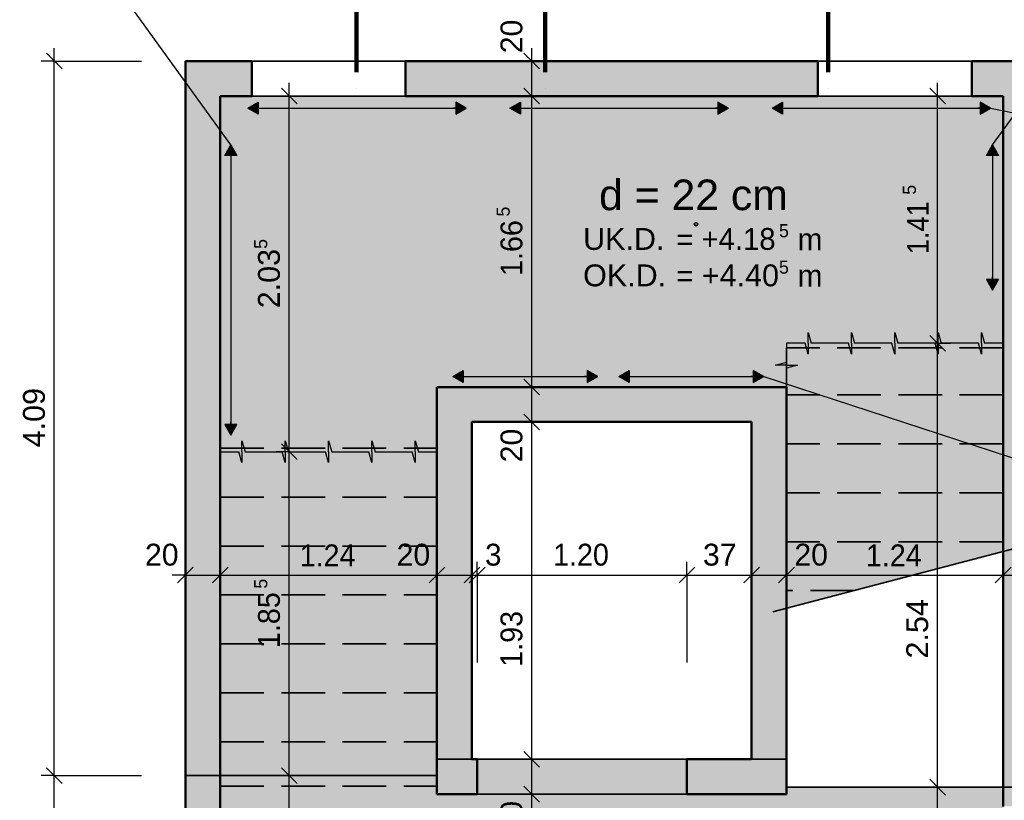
# Model space of a CAD drawing. Header units: metres. Extents: x 0.2 to 47.2, y 0.2 to 23.6.
# Tile 10 of 21: x 15.3 to 20.9, y 5.2 to 9.7. Entities that reach past the tile are written whole.
import ezdxf

# ---------------------------------------------------------------- set-up
doc = ezdxf.new("R2010")
doc.units = ezdxf.units.M
doc.linetypes.add('AUSGEZOGEN', pattern=[0])
doc.linetypes.add('STRICHLINIE_S4', pattern=[0.33, 0.25, -0.08])
for name, color, linetype, lineweight in [('XR$1$Beton Ansicht', 117, 'AUSGEZOGEN', 35), ('XR$1$Beton geschnitten', 117, 'AUSGEZOGEN', 50), ('XR$1$Betonierfugen', 7, 'AUSGEZOGEN', 25), ('XR$1$Decke', 117, 'AUSGEZOGEN', 35), ('XR$1$Niveaus', 7, 'AUSGEZOGEN', 25), ('XR$1$STANDARD_1', 7, 'AUSGEZOGEN', 13), ('XR$1$Text Decke', 7, 'AUSGEZOGEN', 25), ('XR$1$Treppe Ortbeton', 117, 'STRICHLINIE_S4', 35), ('XR$1$Unterzug', 117, 'AUSGEZOGEN', 35), ('XR$1$Vermassung Decke', 7, 'AUSGEZOGEN', 25), ('XR$1$Wand Beton bewehrt', 117, 'AUSGEZOGEN', 50)]:
    doc.layers.add(name, color=color, linetype=linetype, lineweight=lineweight)
doc.styles.add('ARIAL', font='arial.ttf')

# ---------------------------------------------------------------- blocks, each defined once
blk = doc.blocks.new('COMPLEXOBJECT_27')
at = {"layer": 'XR$1$STANDARD_1', "color": 7, "linetype": 'AUSGEZOGEN', "lineweight": 35, "transparency": 33554687}
for p, q in [((17.9053, 5.4721), (17.9053, 5.4721)), ((19.1053, 5.4721), (19.1053, 5.4721)), ((17.9053, 5.2721), (17.9053, 5.2721)), ((19.1053, 5.2721), (19.1053, 5.2721))]:
    blk.add_line(p, q, dxfattribs=at)
blk = doc.blocks.new('COMPLEXOBJECT_29')
at = {"layer": 'XR$1$Vermassung Decke', "color": 7, "linetype": 'AUSGEZOGEN', "lineweight": 25, "transparency": 33554687}
for p, q in [((18.2177, 9.4671), (18.2177, 9.5421)), ((18.2177, 9.4671), (18.1427, 9.4671)), ((18.2177, 9.4671), (18.2927, 9.4671)), ((18.2177, 9.4671), (18.7177, 9.4671)), ((18.2177, 9.2671), (18.2177, 9.4671)), ((18.2177, 9.2671), (18.1427, 9.2671)), ((18.2177, 9.2671), (18.2927, 9.2671)), ((18.2177, 9.2671), (18.7177, 9.2671)), ((18.2177, 7.6021), (18.2177, 9.2671)), ((18.2177, 7.6021), (18.1427, 7.6021)), ((18.2177, 7.6021), (18.2927, 7.6021)), ((18.2177, 7.6021), (18.7177, 7.6021)), ((18.2177, 7.4021), (18.2177, 7.6021)), ((18.2177, 7.4021), (18.1427, 7.4021)), ((18.2177, 7.4021), (18.2927, 7.4021)), ((18.2177, 7.4021), (18.7177, 7.4021)), ((18.2177, 5.4721), (18.2177, 7.4021)), ((18.2177, 5.4721), (18.1427, 5.4721)), ((18.2177, 5.4721), (18.2927, 5.4721)), ((18.2177, 5.4721), (18.7177, 5.4721)), ((18.2177, 5.2721), (18.2177, 5.4721)), ((18.2177, 5.2721), (18.1427, 5.2721)), ((18.2177, 5.2721), (18.2927, 5.2721)), ((18.2177, 5.2721), (18.7177, 5.2721)), ((18.2177, 3.8521), (18.2177, 5.2721)), ((18.2177, 3.8521), (18.1427, 3.8521)), ((18.2177, 3.8521), (18.2927, 3.8521)), ((18.2177, 3.6521), (18.2177, 3.8521)), ((18.2177, 3.6521), (18.1427, 3.6521)), ((18.2177, 3.6521), (18.2927, 3.6521)), ((18.2177, 3.6521), (18.2177, 3.5771))]:
    blk.add_line(p, q, dxfattribs=at)
at = {"layer": 'XR$1$Vermassung Decke', "color": 7, "linetype": 'AUSGEZOGEN', "lineweight": 35, "transparency": 33554687}
for p, q in [((18.2627, 9.4221), (18.1727, 9.5121)), ((18.2627, 9.2221), (18.1727, 9.3121)), ((18.2627, 7.5571), (18.1727, 7.6471)), ((18.2627, 7.3571), (18.1727, 7.4471)), ((18.2627, 5.4271), (18.1727, 5.5171)), ((18.2627, 5.2271), (18.1727, 5.3171)), ((18.2627, 3.8071), (18.1727, 3.8971)), ((18.2627, 3.6071), (18.1727, 3.6971))]:
    blk.add_line(p, q, dxfattribs=at)
at = {"layer": 'XR$1$Vermassung Decke', "color": 7, "linetype": 'AUSGEZOGEN', "lineweight": 25, "transparency": 33554687}
for points in [[(18.2177, 3.8521), (18.5296, 3.8521), (18.7177, 3.8521)], [(18.2177, 3.6521), (18.3769, 3.6521), (18.7177, 3.6521)]]:
    blk.add_lwpolyline(points, dxfattribs=at)
at = {"layer": 'XR$1$Vermassung Decke', "color": 7, "linetype": 'AUSGEZOGEN', "lineweight": 25, "transparency": 33554687, "attachment_point": 7, "rotation": 90, "style": 'ARIAL'}
for s, insert, char_height, width in [('\\W0.99;20', (18.1656, 9.5121), 0.125, 0.255737), ('\\W0.97;5', (18.0926, 8.5775), 0.075, 0.093969), ('\\W0.94;1.66', (18.1656, 8.2376), 0.125, 0.39043), ('\\W0.99;20', (18.1656, 7.1712), 0.125, 0.255737), ('\\W0.94;1.93', (18.1655, 6.0011), 0.125, 0.39043), ('\\W0.99;20', (18.1656, 5.0412), 0.125, 0.255737), ('\\W0.94;1.42', (18.1677, 4.3967), 0.125, 0.39043), ('\\W0.99;20', (18.1656, 3.4212), 0.125, 0.255737)]:
    blk.add_mtext(s, dxfattribs=dict(at, insert=insert, char_height=char_height, width=width))
blk = doc.blocks.new('COMPLEXOBJECT_31')
at = {"layer": 'XR$1$Vermassung Decke', "linetype": 'AUSGEZOGEN', "lineweight": 25, "transparency": 33554687}
for points in [[(16.4614, 8.9271), (16.5304, 8.9271), (16.4959, 8.9871)], [(16.4614, 7.3871), (16.4959, 7.3271), (16.5304, 7.3871)]]:
    blk.add_hatch(color=5, dxfattribs=at).paths.add_polyline_path(points)
at = {"layer": 'XR$1$Vermassung Decke', "color": 5, "linetype": 'AUSGEZOGEN', "lineweight": 25, "transparency": 33554687}
for p, q in [((16.4614, 8.9271), (16.4959, 8.9871)), ((16.4959, 8.9871), (16.4959, 7.3271)), ((16.4959, 8.9871), (16.4959, 8.9871)), ((16.4959, 8.9871), (16.4959, 8.9871)), ((16.4959, 8.9871), (16.4959, 8.9871)), ((16.4959, 8.9871), (16.5304, 8.9271)), ((16.5304, 8.9271), (16.4614, 8.9271)), ((16.4959, 8.9271), (16.4959, 8.9121)), ((16.5304, 7.3871), (16.4614, 7.3871)), ((16.4614, 7.3871), (16.4959, 7.3271)), ((16.4959, 7.3871), (16.4959, 7.4021)), ((16.4959, 7.3271), (16.5304, 7.3871)), ((16.4959, 7.3271), (16.4959, 7.3271)), ((16.4959, 7.3271), (16.4959, 7.3271)), ((16.4959, 7.3271), (16.4959, 7.3271))]:
    blk.add_line(p, q, dxfattribs=at)
blk = doc.blocks.new('COMPLEXOBJECT_34')
at = {"layer": 'XR$1$Vermassung Decke', "linetype": 'AUSGEZOGEN', "lineweight": 25, "transparency": 33554687}
for points in [[(16.6527, 9.1626), (16.6527, 9.2316), (16.5927, 9.1971)], [(17.7827, 9.1626), (17.8427, 9.1971), (17.7827, 9.2316)]]:
    blk.add_hatch(color=5, dxfattribs=at).paths.add_polyline_path(points)
at = {"layer": 'XR$1$Vermassung Decke', "color": 5, "linetype": 'AUSGEZOGEN', "lineweight": 25, "transparency": 33554687}
for p, q in [((16.5927, 9.1971), (16.6527, 9.2316)), ((16.5927, 9.1971), (17.8427, 9.1971)), ((16.5927, 9.1971), (16.5927, 9.1971)), ((16.5927, 9.1971), (16.5927, 9.1971)), ((16.5927, 9.1971), (16.5927, 9.1971)), ((16.6527, 9.1626), (16.5927, 9.1971)), ((16.6527, 9.2316), (16.6527, 9.1626)), ((16.6527, 9.1971), (16.6677, 9.1971)), ((17.7827, 9.1971), (17.7677, 9.1971)), ((17.8427, 9.1971), (17.7827, 9.2316)), ((17.7827, 9.2316), (17.7827, 9.1626)), ((17.7827, 9.1626), (17.8427, 9.1971)), ((17.8427, 9.1971), (17.8427, 9.1971)), ((17.8427, 9.1971), (17.8427, 9.1971)), ((17.8427, 9.1971), (17.8427, 9.1971))]:
    blk.add_line(p, q, dxfattribs=at)
blk = doc.blocks.new('COMPLEXOBJECT_35')
at = {"layer": 'XR$1$Vermassung Decke', "linetype": 'AUSGEZOGEN', "lineweight": 25, "transparency": 33554687}
for points in [[(18.1527, 9.1626), (18.1527, 9.2316), (18.0927, 9.1971)], [(19.2827, 9.1626), (19.3427, 9.1971), (19.2827, 9.2316)]]:
    blk.add_hatch(color=5, dxfattribs=at).paths.add_polyline_path(points)
at = {"layer": 'XR$1$Vermassung Decke', "color": 5, "linetype": 'AUSGEZOGEN', "lineweight": 25, "transparency": 33554687}
for p, q in [((18.0927, 9.1971), (18.1527, 9.2316)), ((18.0927, 9.1971), (19.3427, 9.1971)), ((18.0927, 9.1971), (18.0927, 9.1971)), ((18.0927, 9.1971), (18.0927, 9.1971)), ((18.0927, 9.1971), (18.0927, 9.1971)), ((18.1527, 9.1626), (18.0927, 9.1971)), ((18.1527, 9.2316), (18.1527, 9.1626)), ((18.1527, 9.1971), (18.1677, 9.1971)), ((19.2827, 9.1971), (19.2677, 9.1971)), ((19.3427, 9.1971), (19.2827, 9.2316)), ((19.2827, 9.2316), (19.2827, 9.1626)), ((19.2827, 9.1626), (19.3427, 9.1971)), ((19.3427, 9.1971), (19.3427, 9.1971)), ((19.3427, 9.1971), (19.3427, 9.1971)), ((19.3427, 9.1971), (19.3427, 9.1971))]:
    blk.add_line(p, q, dxfattribs=at)
blk = doc.blocks.new('COMPLEXOBJECT_36')
at = {"layer": 'XR$1$Vermassung Decke', "linetype": 'AUSGEZOGEN', "lineweight": 25, "transparency": 33554687}
for points in [[(19.6527, 9.1626), (19.6527, 9.2316), (19.5927, 9.1971)], [(20.7827, 9.1626), (20.8427, 9.1971), (20.7827, 9.2316)]]:
    blk.add_hatch(color=5, dxfattribs=at).paths.add_polyline_path(points)
at = {"layer": 'XR$1$Vermassung Decke', "color": 5, "linetype": 'AUSGEZOGEN', "lineweight": 25, "transparency": 33554687}
for p, q in [((19.5927, 9.1971), (19.6527, 9.2316)), ((19.5927, 9.1971), (20.8427, 9.1971)), ((19.5927, 9.1971), (19.5927, 9.1971)), ((19.5927, 9.1971), (19.5927, 9.1971)), ((19.5927, 9.1971), (19.5927, 9.1971)), ((19.6527, 9.1626), (19.5927, 9.1971)), ((19.6527, 9.2316), (19.6527, 9.1626)), ((19.6527, 9.1971), (19.6677, 9.1971)), ((20.7827, 9.1971), (20.7677, 9.1971)), ((20.8427, 9.1971), (20.7827, 9.2316)), ((20.7827, 9.2316), (20.7827, 9.1626)), ((20.7827, 9.1626), (20.8427, 9.1971)), ((20.8427, 9.1971), (20.8427, 9.1971)), ((20.8427, 9.1971), (20.8427, 9.1971)), ((20.8427, 9.1971), (20.8427, 9.1971))]:
    blk.add_line(p, q, dxfattribs=at)
blk = doc.blocks.new('COMPLEXOBJECT_39')
at = {"layer": 'XR$1$Vermassung Decke', "linetype": 'AUSGEZOGEN', "lineweight": 25, "transparency": 33554687}
for points in [[(18.7753, 7.6276), (18.7753, 7.6966), (18.7153, 7.6621)], [(19.4853, 7.6276), (19.5453, 7.6621), (19.4853, 7.6966)]]:
    blk.add_hatch(color=5, dxfattribs=at).paths.add_polyline_path(points)
at = {"layer": 'XR$1$Vermassung Decke', "color": 5, "linetype": 'AUSGEZOGEN', "lineweight": 25, "transparency": 33554687}
for p, q in [((18.7153, 7.6621), (18.7753, 7.6966)), ((18.7753, 7.6966), (18.7753, 7.6276)), ((19.5453, 7.6621), (19.4853, 7.6966)), ((19.4853, 7.6966), (19.4853, 7.6276)), ((18.7153, 7.6621), (19.5453, 7.6621)), ((18.7153, 7.6621), (18.7153, 7.6621)), ((18.7153, 7.6621), (18.7153, 7.6621)), ((18.7153, 7.6621), (18.7153, 7.6621)), ((18.7753, 7.6276), (18.7153, 7.6621)), ((18.7753, 7.6621), (18.7903, 7.6621)), ((19.4853, 7.6621), (19.4703, 7.6621)), ((19.4853, 7.6276), (19.5453, 7.6621)), ((19.5453, 7.6621), (19.5453, 7.6621)), ((19.5453, 7.6621), (19.5453, 7.6621)), ((19.5453, 7.6621), (19.5453, 7.6621))]:
    blk.add_line(p, q, dxfattribs=at)
blk = doc.blocks.new('COMPLEXOBJECT_40')
at = {"layer": 'XR$1$Vermassung Decke', "linetype": 'AUSGEZOGEN', "lineweight": 25, "transparency": 33554687}
for points in [[(17.8253, 7.6276), (17.8253, 7.6966), (17.7653, 7.6621)], [(18.5353, 7.6276), (18.5953, 7.6621), (18.5353, 7.6966)]]:
    blk.add_hatch(color=5, dxfattribs=at).paths.add_polyline_path(points)
at = {"layer": 'XR$1$Vermassung Decke', "color": 5, "linetype": 'AUSGEZOGEN', "lineweight": 25, "transparency": 33554687}
for p, q in [((17.7653, 7.6621), (17.8253, 7.6966)), ((17.8253, 7.6966), (17.8253, 7.6276)), ((18.5953, 7.6621), (18.5353, 7.6966)), ((18.5353, 7.6966), (18.5353, 7.6276)), ((17.7653, 7.6621), (18.5953, 7.6621)), ((17.7653, 7.6621), (17.7653, 7.6621)), ((17.7653, 7.6621), (17.7653, 7.6621)), ((17.7653, 7.6621), (17.7653, 7.6621)), ((17.8253, 7.6276), (17.7653, 7.6621)), ((17.8253, 7.6621), (17.8403, 7.6621)), ((18.5353, 7.6621), (18.5203, 7.6621)), ((18.5353, 7.6276), (18.5953, 7.6621)), ((18.5953, 7.6621), (18.5953, 7.6621)), ((18.5953, 7.6621), (18.5953, 7.6621)), ((18.5953, 7.6621), (18.5953, 7.6621))]:
    blk.add_line(p, q, dxfattribs=at)
blk = doc.blocks.new('COMPLEXOBJECT_42')
at = {"layer": 'XR$1$Vermassung Decke', "color": 5, "linetype": 'AUSGEZOGEN', "lineweight": 25, "transparency": 33554687}
blk.add_line((19.5453, 7.6621), (22.4515, 6.7107), dxfattribs=at)
blk = doc.blocks.new('COMPLEXOBJECT_46')
at = {"layer": 'XR$1$Text Decke', "color": 7, "linetype": 'AUSGEZOGEN', "lineweight": 100, "transparency": 33554687}
blk.add_line((17.2143, 9.308), (17.2143, 9.308), dxfattribs=at)
blk = doc.blocks.new('COMPLEXOBJECT_54')
at = {"layer": 'XR$1$STANDARD_1', "color": 7, "linetype": 'AUSGEZOGEN', "lineweight": 35, "transparency": 33554687}
for p, q in [((16.6153, 9.4671), (16.6153, 9.4671)), ((17.4953, 9.4671), (17.4953, 9.4671)), ((16.6153, 9.2671), (16.6153, 9.2671)), ((17.4953, 9.2671), (17.4953, 9.2671))]:
    blk.add_line(p, q, dxfattribs=at)
blk = doc.blocks.new('COMPLEXOBJECT_68')
at = {"layer": 'XR$1$Text Decke', "color": 7, "linetype": 'AUSGEZOGEN', "lineweight": 100, "transparency": 33554687}
blk.add_line((25.5117, 6.9893), (25.5117, 7.5893), dxfattribs=at)
at = {"layer": 'XR$1$Wand Beton bewehrt', "color": 7, "linetype": 'AUSGEZOGEN', "lineweight": 50, "transparency": 33554687}
blk.add_line((20.7353, 9.2671), (20.7353, 9.4671), dxfattribs=at)
blk = doc.blocks.new('COMPLEXOBJECT_71')
at = {"layer": 'XR$1$Wand Beton bewehrt', "color": 7, "linetype": 'AUSGEZOGEN', "lineweight": 50, "transparency": 33554687}
blk.add_line((19.8553, 9.4671), (19.8553, 9.2671), dxfattribs=at)
blk = doc.blocks.new('COMPLEXOBJECT_72')
at = {"layer": 'XR$1$Vermassung Decke', "color": 7, "linetype": 'AUSGEZOGEN', "lineweight": 25, "transparency": 33554687}
for p, q in [((16.2353, 6.5263), (16.2353, 6.6013)), ((16.4353, 6.5263), (16.4353, 6.6013)), ((17.6753, 6.5263), (17.6753, 6.6013)), ((17.8753, 6.5263), (17.8753, 6.6013)), ((17.9053, 6.5263), (17.9053, 6.6013)), ((19.1053, 6.5263), (19.1053, 6.6013)), ((19.4753, 6.5263), (19.4753, 6.6013)), ((19.6753, 6.5263), (19.6753, 6.6013)), ((20.9153, 6.5263), (20.9153, 6.6013)), ((21.1153, 6.5263), (21.1153, 6.6013)), ((16.2353, 6.5263), (16.1603, 6.5263)), ((16.2353, 6.5263), (16.2353, 6.4513)), ((16.2353, 6.5263), (16.2353, 6.0263)), ((16.2353, 6.5263), (16.4353, 6.5263)), ((16.4353, 6.5263), (16.4353, 6.4513)), ((16.4353, 6.5263), (16.4353, 6.0263)), ((16.4353, 6.5263), (17.6753, 6.5263)), ((17.6753, 6.5263), (17.6753, 6.4513)), ((17.6753, 6.5263), (17.6753, 6.0263)), ((17.6753, 6.5263), (17.8753, 6.5263)), ((17.8753, 6.5263), (17.8753, 6.4513)), ((17.8753, 6.5263), (17.8753, 6.0263)), ((17.8753, 6.5263), (17.9053, 6.5263)), ((17.9053, 6.5263), (17.9053, 6.4513)), ((17.9053, 6.5263), (17.9053, 6.0263)), ((17.9053, 6.5263), (19.1053, 6.5263)), ((19.1053, 6.5263), (19.1053, 6.4513)), ((19.1053, 6.5263), (19.1053, 6.0263)), ((19.1053, 6.5263), (19.4753, 6.5263)), ((19.4753, 6.5263), (19.4753, 6.4513)), ((19.4753, 6.5263), (19.4753, 6.0263)), ((19.4753, 6.5263), (19.6753, 6.5263)), ((19.6753, 6.5263), (19.6753, 6.4513)), ((19.6753, 6.5263), (19.6753, 6.0263)), ((19.6753, 6.5263), (20.9153, 6.5263)), ((20.9153, 6.5263), (20.9153, 6.4513)), ((20.9153, 6.5263), (20.9153, 6.0263)), ((20.9153, 6.5263), (21.1153, 6.5263)), ((21.1153, 6.5263), (21.1153, 6.4513)), ((21.1153, 6.5263), (21.1153, 6.0263)), ((21.1153, 6.5263), (21.1903, 6.5263))]:
    blk.add_line(p, q, dxfattribs=at)
at = {"layer": 'XR$1$Vermassung Decke', "color": 7, "linetype": 'AUSGEZOGEN', "lineweight": 35, "transparency": 33554687}
for p, q in [((16.1903, 6.4813), (16.2803, 6.5713)), ((16.3903, 6.4813), (16.4803, 6.5713)), ((17.6303, 6.4813), (17.7203, 6.5713)), ((17.8303, 6.4813), (17.9203, 6.5713)), ((17.8603, 6.4813), (17.9503, 6.5713)), ((19.0603, 6.4813), (19.1503, 6.5713)), ((19.4303, 6.4813), (19.5203, 6.5713)), ((19.6303, 6.4813), (19.7203, 6.5713)), ((20.8703, 6.4813), (20.9603, 6.5713)), ((21.0703, 6.4813), (21.1603, 6.5713))]:
    blk.add_line(p, q, dxfattribs=at)
at = {"layer": 'XR$1$Vermassung Decke', "color": 7, "linetype": 'AUSGEZOGEN', "lineweight": 25, "transparency": 33554687, "char_height": 0.125, "attachment_point": 7, "style": 'ARIAL'}
for s, insert, width in [('\\W0.99;20', (16.0044, 6.5785), 0.255737), ('\\W0.99;20', (17.4444, 6.5785), 0.255737), ('\\W0.97;3', (17.9503, 6.5785), 0.156615), ('\\W0.94;1.20', (18.3396, 6.5785), 0.39043), ('\\W0.99;37', (19.1972, 6.5785), 0.255737), ('\\W0.99;20', (19.7203, 6.5785), 0.255737), ('\\W0.99;20', (21.1603, 6.5785), 0.255737), ('\\W0.94;1.24', (16.8896, 6.5763), 0.39043), ('\\W0.94;1.24', (20.1296, 6.5763), 0.39043)]:
    blk.add_mtext(s, dxfattribs=dict(at, insert=insert, width=width))
blk = doc.blocks.new('COMPLEXOBJECT_79')
at = {"layer": 'XR$1$Beton geschnitten', "color": 7, "linetype": 'AUSGEZOGEN', "lineweight": 50, "transparency": 33554687}
blk.add_line((15.9158, 15.9977), (15.9158, 13.3077), dxfattribs=at)
at = {"layer": 'XR$1$Wand Beton bewehrt', "color": 7, "linetype": 'AUSGEZOGEN', "lineweight": 50, "transparency": 33554687}
blk.add_line((17.4953, 9.2671), (17.4953, 9.4671), dxfattribs=at)
blk = doc.blocks.new('COMPLEXOBJECT_80')
at = {"layer": 'XR$1$Beton geschnitten', "color": 7, "linetype": 'AUSGEZOGEN', "lineweight": 50, "transparency": 33554687}
blk.add_line((17.5358, 15.7777), (17.7358, 15.7777), dxfattribs=at)
at = {"layer": 'XR$1$Wand Beton bewehrt', "color": 7, "linetype": 'AUSGEZOGEN', "lineweight": 50, "transparency": 33554687}
blk.add_line((16.6153, 9.4671), (16.6153, 9.2671), dxfattribs=at)
blk = doc.blocks.new('COMPLEXOBJECT_81')
at = {"layer": 'XR$1$Vermassung Decke', "color": 7, "linetype": 'AUSGEZOGEN', "lineweight": 35, "transparency": 33554687}
for p, q in [((16.8752, 9.2221), (16.7852, 9.3121)), ((16.8752, 7.187), (16.7852, 7.277)), ((16.8752, 5.3336), (16.7852, 5.4236)), ((16.8752, 3.8071), (16.7852, 3.8971))]:
    blk.add_line(p, q, dxfattribs=at)
at = {"layer": 'XR$1$Vermassung Decke', "color": 7, "linetype": 'AUSGEZOGEN', "lineweight": 25, "transparency": 33554687}
for p, q in [((16.8302, 9.2671), (16.8302, 9.3421)), ((16.8302, 9.2671), (16.7552, 9.2671)), ((16.8302, 9.2671), (16.9052, 9.2671)), ((16.8302, 7.232), (16.8302, 9.2671)), ((16.8302, 7.232), (16.7552, 7.232)), ((16.8302, 7.232), (16.9052, 7.232)), ((16.8302, 5.3786), (16.8302, 7.232)), ((16.8302, 5.3786), (16.7552, 5.3786)), ((16.8302, 5.3786), (16.9052, 5.3786)), ((16.8302, 3.8521), (16.7552, 3.8521)), ((16.8302, 3.8521), (16.9052, 3.8521)), ((16.8302, 3.8521), (16.8302, 3.7771))]:
    blk.add_line(p, q, dxfattribs=at)
blk.add_lwpolyline([(16.8302, 3.8521), (16.8302, 4.4263), (16.8302, 5.3786)], dxfattribs=at)
at = {"layer": 'XR$1$Vermassung Decke', "color": 7, "linetype": 'AUSGEZOGEN', "lineweight": 25, "transparency": 33554687, "attachment_point": 7, "rotation": 90, "style": 'ARIAL'}
for s, insert, char_height, width in [('\\W0.97;5', (16.705, 8.3924), 0.075, 0.093969), ('\\W1.00;2.03', (16.7779, 8.0526), 0.125, 0.40422), ('\\W0.97;5', (16.7051, 6.4482), 0.075, 0.093969), ('\\W0.94;1.85', (16.778, 6.1083), 0.125, 0.39043), ('\\W0.97;5', (16.7051, 4.7582), 0.075, 0.093969), ('\\W0.94;1.52', (16.778, 4.4184), 0.125, 0.39043)]:
    blk.add_mtext(s, dxfattribs=dict(at, insert=insert, char_height=char_height, width=width))
blk = doc.blocks.new('COMPLEXOBJECT_85')
at = {"layer": 'XR$1$Wand Beton bewehrt', "color": 7, "linetype": 'AUSGEZOGEN', "lineweight": 50, "transparency": 33554687}
blk.add_line((19.1053, 5.2721), (19.1053, 5.4721), dxfattribs=at)
blk = doc.blocks.new('COMPLEXOBJECT_86')
at = {"layer": 'XR$1$Wand Beton bewehrt', "color": 7, "linetype": 'AUSGEZOGEN', "lineweight": 50, "transparency": 33554687}
blk.add_line((17.9053, 5.4721), (17.9053, 5.2721), dxfattribs=at)
blk = doc.blocks.new('COMPLEXOBJECT_88')
at = {"layer": 'XR$1$Vermassung Decke', "color": 7, "linetype": 'AUSGEZOGEN', "lineweight": 35, "transparency": 33554687}
for p, q in [((20.5846, 9.2221), (20.4946, 9.3121)), ((20.5846, 7.8071), (20.4946, 7.8971)), ((20.5846, 5.2671), (20.4946, 5.3571)), ((20.5846, 3.8071), (20.4946, 3.8971))]:
    blk.add_line(p, q, dxfattribs=at)
at = {"layer": 'XR$1$Vermassung Decke', "color": 7, "linetype": 'AUSGEZOGEN', "lineweight": 25, "transparency": 33554687}
for p, q in [((20.5396, 9.2671), (20.5396, 9.3421)), ((20.5396, 9.2671), (20.4646, 9.2671)), ((20.5396, 9.2671), (20.6146, 9.2671)), ((20.5396, 7.8521), (20.5396, 9.2671)), ((20.5396, 7.8521), (20.4646, 7.8521)), ((20.5396, 7.8521), (20.6146, 7.8521)), ((20.5396, 5.3121), (20.5396, 7.8521)), ((20.5396, 5.3121), (20.4646, 5.3121)), ((20.5396, 5.3121), (20.6146, 5.3121)), ((20.5396, 3.8521), (20.4646, 3.8521)), ((20.5396, 3.8521), (20.6146, 3.8521)), ((20.5396, 3.8521), (20.5396, 3.7771))]:
    blk.add_line(p, q, dxfattribs=at)
blk.add_lwpolyline([(20.5396, 3.8521), (20.5396, 4.4296), (20.5396, 5.3121)], dxfattribs=at)
at = {"layer": 'XR$1$Vermassung Decke', "color": 7, "linetype": 'AUSGEZOGEN', "lineweight": 25, "transparency": 33554687, "attachment_point": 7, "rotation": 90, "style": 'ARIAL'}
for s, insert, char_height, width in [('\\W0.97;5', (20.4167, 8.7025), 0.075, 0.093969), ('\\W0.89;1.41', (20.4896, 8.3626), 0.125, 0.376828), ('\\W1.00;2.54', (20.4875, 6.0484), 0.125, 0.40422), ('\\W0.94;1.46', (20.4875, 4.4161), 0.125, 0.39043)]:
    blk.add_mtext(s, dxfattribs=dict(at, insert=insert, char_height=char_height, width=width))
blk = doc.blocks.new('COMPLEXOBJECT_97')
at = {"layer": 'XR$1$Niveaus', "linetype": 'AUSGEZOGEN', "lineweight": 25, "transparency": 33554687}
blk.add_hatch(color=51, dxfattribs=at).paths.add_polyline_path([(20.9153, 9.0709), (20.9153, 9.2671), (16.4353, 9.2671), (16.4353, 7.232), (17.6753, 7.232), (17.6753, 7.6021), (19.6753, 7.6021), (19.6753, 7.8521), (20.8547, 7.8521), (20.8547, 8.9871)])
blk = doc.blocks.new('COMPLEXOBJECT_101')
at = {"layer": 'XR$1$Vermassung Decke', "linetype": 'AUSGEZOGEN', "lineweight": 25, "transparency": 33554687}
for points in [[(20.8202, 8.9271), (20.8892, 8.9271), (20.8547, 8.9871)], [(20.8202, 8.2171), (20.8547, 8.1571), (20.8892, 8.2171)]]:
    blk.add_hatch(color=5, dxfattribs=at).paths.add_polyline_path(points)
at = {"layer": 'XR$1$Vermassung Decke', "color": 5, "linetype": 'AUSGEZOGEN', "lineweight": 25, "transparency": 33554687}
for p, q in [((20.8202, 8.9271), (20.8547, 8.9871)), ((20.8547, 8.9871), (20.8547, 8.1571)), ((20.8547, 8.9871), (20.8547, 8.9871)), ((20.8547, 8.9871), (20.8547, 8.9871)), ((20.8547, 8.9871), (20.8547, 8.9871)), ((20.8547, 8.9871), (20.8892, 8.9271)), ((20.8892, 8.9271), (20.8202, 8.9271)), ((20.8547, 8.9271), (20.8547, 8.9121)), ((20.8547, 8.2171), (20.8547, 8.2321)), ((20.8892, 8.2171), (20.8202, 8.2171)), ((20.8202, 8.2171), (20.8547, 8.1571)), ((20.8547, 8.1571), (20.8892, 8.2171)), ((20.8547, 8.1571), (20.8547, 8.1571)), ((20.8547, 8.1571), (20.8547, 8.1571)), ((20.8547, 8.1571), (20.8547, 8.1571))]:
    blk.add_line(p, q, dxfattribs=at)
blk = doc.blocks.new('COMPLEXOBJECT_106')
at = {"layer": 'XR$1$Treppe Ortbeton', "color": 7, "linetype": 'STRICHLINIE_S4', "lineweight": 35, "transparency": 33554687}
blk.add_line((16.4353, 7.2521), (17.6753, 7.2521), dxfattribs=at)
blk = doc.blocks.new('COMPLEXOBJECT_108')
at = {"layer": 'XR$1$Treppe Ortbeton', "color": 7, "linetype": 'STRICHLINIE_S4', "lineweight": 35, "transparency": 33554687}
blk.add_line((16.4353, 6.9721), (17.6753, 6.9721), dxfattribs=at)
blk = doc.blocks.new('COMPLEXOBJECT_109')
at = {"layer": 'XR$1$Treppe Ortbeton', "color": 7, "linetype": 'STRICHLINIE_S4', "lineweight": 35, "transparency": 33554687}
blk.add_line((16.4353, 6.6921), (17.6753, 6.6921), dxfattribs=at)
blk = doc.blocks.new('COMPLEXOBJECT_121')
at = {"layer": 'XR$1$Wand Beton bewehrt', "linetype": 'AUSGEZOGEN', "lineweight": 50, "transparency": 33554687}
blk.add_hatch(color=91, dxfattribs=at).paths.add_polyline_path([(19.6753, 5.4721), (19.6753, 7.4021), (19.4753, 7.4021), (19.4753, 5.4721)])
at = {"layer": 'XR$1$Vermassung Decke', "color": 7, "linetype": 'AUSGEZOGEN', "lineweight": 25, "transparency": 33554687}
for radius in [0.01, 0.008]:
    blk.add_circle((19.1578, 8.5334), radius, dxfattribs=at)
blk = doc.blocks.new('COMPLEXOBJECT_123')
at = {"layer": 'XR$1$Vermassung Decke', "color": 7, "linetype": 'AUSGEZOGEN', "lineweight": 25, "transparency": 33554687}
for radius in [0.01, 0.008]:
    blk.add_circle((19.1578, 8.5334), radius, dxfattribs=at)
blk = doc.blocks.new('COMPLEXOBJECT_126')
at = {"layer": 'XR$1$Wand Beton bewehrt', "color": 7, "linetype": 'AUSGEZOGEN', "lineweight": 50, "transparency": 33554687}
blk.add_line((19.1053, 5.2721), (19.6753, 5.2721), dxfattribs=at)
blk = doc.blocks.new('COMPLEXOBJECT_138')
at = {"layer": 'XR$1$Unterzug', "color": 7, "linetype": 'AUSGEZOGEN', "lineweight": 35, "transparency": 33554687}
blk.add_line((17.9053, 5.2721), (19.1053, 5.2721), dxfattribs=at)
blk = doc.blocks.new('COMPLEXOBJECT_139')
at = {"layer": 'XR$1$Unterzug', "color": 7, "linetype": 'AUSGEZOGEN', "lineweight": 35, "transparency": 33554687}
blk.add_line((19.1053, 5.4721), (17.9053, 5.4721), dxfattribs=at)
blk = doc.blocks.new('COMPLEXOBJECT_145')
at = {"layer": 'XR$1$Vermassung Decke', "color": 7, "linetype": 'AUSGEZOGEN', "lineweight": 25, "transparency": 33554687, "attachment_point": 7, "style": 'ARIAL'}
for s, insert, char_height, width in [('\\W1.00;UK.D.', (18.5114, 8.3851), 0.125, 0.529089), ('\\W0.96; +4.18', (19.1421, 8.3851), 0.125, 0.541897), ('\\W0.97;5', (19.6325, 8.458), 0.075, 0.093969), ('\\W0.96;=', (19.0451, 8.3851), 0.125, 0.160308), ('\\W0.98; m', (19.6907, 8.3851), 0.125, 0.253055)]:
    blk.add_mtext(s, dxfattribs=dict(at, insert=insert, char_height=char_height, width=width))
blk = doc.blocks.new('COMPLEXOBJECT_146')
at = {"layer": 'XR$1$Vermassung Decke', "color": 7, "linetype": 'AUSGEZOGEN', "lineweight": 25, "transparency": 33554687, "attachment_point": 7, "style": 'ARIAL'}
for s, insert, char_height, width in [('\\W1.00;OK.D.', (18.5114, 8.1768), 0.125, 0.537238), ('\\W1.00; +4.40', (19.1421, 8.1768), 0.125, 0.554156), ('\\W0.97;5', (19.6325, 8.2497), 0.075, 0.093969), ('\\W0.96;=', (19.0451, 8.1768), 0.125, 0.160308), ('\\W0.98; m', (19.6907, 8.1768), 0.125, 0.253055)]:
    blk.add_mtext(s, dxfattribs=dict(at, insert=insert, char_height=char_height, width=width))
blk = doc.blocks.new('COMPLEXOBJECT_167')
at = {"layer": 'XR$1$Niveaus', "linetype": 'AUSGEZOGEN', "lineweight": 25, "transparency": 33554687}
blk.add_hatch(color=51, dxfattribs=at).paths.add_polyline_path([(16.4353, 5.3786), (16.4353, 3.8521), (20.9153, 3.8521), (20.9153, 5.3121), (19.6753, 5.3121), (19.6753, 5.4721), (17.6753, 5.4721), (17.6753, 5.3786)])
blk = doc.blocks.new('COMPLEXOBJECT_170')
at = {"layer": 'XR$1$Vermassung Decke', "color": 7, "linetype": 'AUSGEZOGEN', "lineweight": 25, "transparency": 33554687}
for p, q in [((15.4853, 9.4671), (15.4853, 9.5421)), ((15.4853, 9.4671), (15.4103, 9.4671)), ((15.4853, 9.4671), (15.5603, 9.4671)), ((15.4853, 9.4671), (15.9853, 9.4671)), ((15.4853, 5.3786), (15.4853, 9.4671)), ((15.4853, 5.3786), (15.4103, 5.3786)), ((15.4853, 5.3786), (15.5603, 5.3786)), ((15.4853, 5.3786), (15.9853, 5.3786)), ((15.4853, 3.6521), (15.4103, 3.6521)), ((15.4853, 3.6521), (15.5603, 3.6521)), ((15.4853, 3.6521), (15.9853, 3.6521)), ((15.4853, 3.6521), (15.4853, 3.5771))]:
    blk.add_line(p, q, dxfattribs=at)
at = {"layer": 'XR$1$Vermassung Decke', "color": 7, "linetype": 'AUSGEZOGEN', "lineweight": 35, "transparency": 33554687}
for p, q in [((15.5303, 9.4221), (15.4403, 9.5121)), ((15.5303, 5.3336), (15.4403, 5.4236)), ((15.5303, 3.6071), (15.4403, 3.6971))]:
    blk.add_line(p, q, dxfattribs=at)
at = {"layer": 'XR$1$Vermassung Decke', "color": 7, "linetype": 'AUSGEZOGEN', "lineweight": 25, "transparency": 33554687}
blk.add_lwpolyline([(15.4853, 3.6521), (15.4853, 4.3206), (15.4853, 5.3786)], dxfattribs=at)
at = {"layer": 'XR$1$Vermassung Decke', "color": 7, "linetype": 'AUSGEZOGEN', "lineweight": 25, "transparency": 33554687, "attachment_point": 7, "rotation": 90, "style": 'ARIAL'}
for s, insert, char_height, width in [('\\W1.00;4.09', (15.4332, 7.2567), 0.125, 0.40422), ('\\W0.97;5', (15.3624, 4.6582), 0.075, 0.093969), ('\\W0.94;1.72', (15.4353, 4.3184), 0.125, 0.39043)]:
    blk.add_mtext(s, dxfattribs=dict(at, insert=insert, char_height=char_height, width=width))
blk = doc.blocks.new('COMPLEXOBJECT_175')
at = {"layer": 'XR$1$Betonierfugen', "color": 7, "linetype": 'AUSGEZOGEN', "lineweight": 25, "transparency": 33554687}
for p, q in [((19.7993, 7.8521), (19.7993, 7.9146)), ((19.7993, 7.9146), (19.8167, 7.8521)), ((20.0473, 7.8521), (20.0473, 7.9146)), ((20.0473, 7.9146), (20.0647, 7.8521)), ((20.2953, 7.8521), (20.2953, 7.9146)), ((20.2953, 7.9146), (20.3127, 7.8521)), ((20.5433, 7.8521), (20.5433, 7.9146)), ((20.5433, 7.9146), (20.5607, 7.8521)), ((20.7913, 7.8521), (20.7913, 7.9146)), ((20.7913, 7.9146), (20.8087, 7.8521)), ((19.782, 7.8521), (19.6753, 7.8521)), ((19.6753, 7.8521), (19.6753, 7.8521)), ((19.7993, 7.7896), (19.782, 7.8521)), ((19.7993, 7.8521), (19.7993, 7.7896)), ((19.9233, 7.8521), (19.8167, 7.8521)), ((20.03, 7.8521), (19.9233, 7.8521)), ((20.0473, 7.7896), (20.03, 7.8521)), ((20.0473, 7.8521), (20.0473, 7.7896)), ((20.1713, 7.8521), (20.0647, 7.8521)), ((20.278, 7.8521), (20.1713, 7.8521)), ((20.2953, 7.7896), (20.278, 7.8521)), ((20.2953, 7.8521), (20.2953, 7.7896)), ((20.4193, 7.8521), (20.3127, 7.8521)), ((20.526, 7.8521), (20.4193, 7.8521)), ((20.5433, 7.7896), (20.526, 7.8521)), ((20.5433, 7.8521), (20.5433, 7.7896)), ((20.6673, 7.8521), (20.5607, 7.8521)), ((20.774, 7.8521), (20.6673, 7.8521)), ((20.7913, 7.7896), (20.774, 7.8521)), ((20.7913, 7.8521), (20.7913, 7.7896)), ((20.9153, 7.8521), (20.8087, 7.8521))]:
    blk.add_line(p, q, dxfattribs=at)
blk = doc.blocks.new('COMPLEXOBJECT_177')
at = {"layer": 'XR$1$Betonierfugen', "color": 7, "linetype": 'AUSGEZOGEN', "lineweight": 25, "transparency": 33554687}
for p, q in [((19.6753, 7.8521), (19.6753, 7.7446)), ((19.6128, 7.7271), (19.6753, 7.7446)), ((19.6753, 7.7271), (19.6128, 7.7271)), ((19.6753, 7.7271), (19.7378, 7.7271)), ((19.7378, 7.7271), (19.6753, 7.7096)), ((19.6753, 7.7096), (19.6753, 7.6021)), ((19.6753, 7.6021), (19.6753, 7.6021))]:
    blk.add_line(p, q, dxfattribs=at)
blk = doc.blocks.new('COMPLEXOBJECT_178')
at = {"layer": 'XR$1$Betonierfugen', "color": 7, "linetype": 'AUSGEZOGEN', "lineweight": 25, "transparency": 33554687}
for p, q in [((16.5593, 7.232), (16.5593, 7.2945)), ((16.5593, 7.2945), (16.5767, 7.232)), ((16.8073, 7.232), (16.8073, 7.2945)), ((16.8073, 7.2945), (16.8247, 7.232)), ((17.0553, 7.232), (17.0553, 7.2945)), ((17.0553, 7.2945), (17.0727, 7.232)), ((17.3033, 7.232), (17.3033, 7.2945)), ((17.3033, 7.2945), (17.3207, 7.232)), ((17.5513, 7.232), (17.5513, 7.2945)), ((17.5513, 7.2945), (17.5687, 7.232)), ((16.4353, 7.232), (16.542, 7.232)), ((16.5593, 7.1695), (16.542, 7.232)), ((16.5593, 7.232), (16.5593, 7.1695)), ((16.5767, 7.232), (16.6833, 7.232)), ((16.6833, 7.232), (16.79, 7.232)), ((16.8073, 7.1695), (16.79, 7.232)), ((16.8073, 7.232), (16.8073, 7.1695)), ((16.8247, 7.232), (16.9313, 7.232)), ((16.9313, 7.232), (17.038, 7.232)), ((17.0553, 7.1695), (17.038, 7.232)), ((17.0553, 7.232), (17.0553, 7.1695)), ((17.0727, 7.232), (17.1793, 7.232)), ((17.1793, 7.232), (17.286, 7.232)), ((17.3033, 7.1695), (17.286, 7.232)), ((17.3033, 7.232), (17.3033, 7.1695)), ((17.3207, 7.232), (17.4273, 7.232)), ((17.4273, 7.232), (17.534, 7.232)), ((17.5513, 7.1695), (17.534, 7.232)), ((17.5513, 7.232), (17.5513, 7.1695)), ((17.5687, 7.232), (17.6753, 7.232)), ((17.6753, 7.232), (17.6753, 7.232))]:
    blk.add_line(p, q, dxfattribs=at)

msp = doc.modelspace()

# ---------------------------------------------------------------- hatches: boundary and pattern name
at = {"layer": 'XR$1$Niveaus', "linetype": 'AUSGEZOGEN', "lineweight": 25, "transparency": 33554687}
msp.add_hatch(color=51, dxfattribs=at).paths.add_polyline_path([(20.8547, 7.8521), (20.9153, 7.8521), (20.9153, 9.0709), (20.8547, 8.9871)])
h = msp.add_hatch(color=7, dxfattribs=at)
h.set_gradient(color1=(255, 255, 112), color2=(255, 255, 140), rotation=90, one_color=1)
h.paths.add_polyline_path([(19.6753, 7.8521), (19.6753, 6.3358), (20.9153, 6.6605), (20.9153, 7.8521)], flags=0)
h = msp.add_hatch(color=7, dxfattribs=at)
h.set_gradient(color1=(255, 255, 196), color2=(255, 255, 140), rotation=90, one_color=1)
h.paths.add_polyline_path([(16.4353, 5.3786), (17.6753, 5.3786), (17.6753, 7.232), (16.4353, 7.232)], flags=0)
at = {"layer": 'XR$1$Wand Beton bewehrt', "linetype": 'AUSGEZOGEN', "lineweight": 50, "transparency": 33554687}
for points in [[(16.2353, 9.4671), (16.2353, 9.2671), (16.6153, 9.2671), (16.6153, 9.4671)], [(19.8553, 9.4671), (17.4953, 9.4671), (17.4953, 9.2671), (19.8553, 9.2671)], [(20.7353, 9.4671), (20.7353, 9.2671), (21.1153, 9.2671), (21.1153, 9.4671)], [(16.2353, 9.2671), (16.2353, 5.4104), (16.4353, 5.4104), (16.4353, 9.2671)], [(21.1153, 5.2021), (21.1153, 9.2671), (20.9153, 9.2671), (20.9153, 5.2021)], [(19.6753, 7.6021), (17.6753, 7.6021), (17.6753, 7.4021), (19.6753, 7.4021)], [(17.6753, 7.4021), (17.6753, 5.4721), (17.8753, 5.4721), (17.8753, 7.4021)], [(17.9053, 5.4721), (17.6753, 5.4721), (17.6753, 5.2721), (17.9053, 5.2721)], [(19.1053, 5.2721), (19.6753, 5.2721), (19.6753, 5.4721), (19.1053, 5.4721)], [(16.2353, 5.4104), (16.2353, 3.8521), (16.4353, 3.8521), (16.4353, 5.4104)]]:
    msp.add_hatch(color=91, dxfattribs=at).paths.add_polyline_path(points)

# ---------------------------------------------------------------- linework, layer by layer
at = {"layer": 'XR$1$Beton Ansicht', "color": 7, "linetype": 'AUSGEZOGEN', "lineweight": 35, "transparency": 33554687}
msp.add_line((19.598, 6.3155), (20.9793, 6.6772), dxfattribs=at)
at = {"layer": 'XR$1$Decke', "color": 7, "linetype": 'AUSGEZOGEN', "lineweight": 35, "transparency": 33554687}
for p, q in [((16.4353, 9.2671), (16.4353, 7.232)), ((20.9153, 9.2671), (16.4353, 9.2671)), ((20.9153, 7.8521), (20.9153, 9.2671)), ((17.6753, 7.232), (17.6753, 7.6021)), ((17.6753, 7.6021), (19.6753, 7.6021)), ((19.6753, 5.4721), (17.6753, 5.4721)), ((17.6753, 5.4721), (17.6753, 5.3786)), ((19.6753, 5.3121), (19.6753, 5.4721)), ((16.2353, 5.3786), (16.2353, 3.6521)), ((17.6753, 5.3786), (16.2353, 5.3786)), ((21.1153, 5.3121), (19.6753, 5.3121))]:
    msp.add_line(p, q, dxfattribs=at)
at = {"layer": 'XR$1$Text Decke', "color": 7, "linetype": 'AUSGEZOGEN', "lineweight": 100, "transparency": 33554687}
for p, q in [((17.2143, 9.404), (17.2143, 9.9917)), ((18.2943, 9.404), (18.2943, 9.9917)), ((19.9143, 9.404), (19.9143, 9.9917)), ((17.2143, 9.308), (17.2143, 9.308)), ((17.2143, 9.308), (17.2143, 9.308)), ((18.2943, 9.308), (18.2943, 9.308)), ((18.2943, 9.308), (18.2943, 9.308)), ((18.2943, 9.308), (18.2943, 9.308)), ((19.9143, 9.308), (19.9143, 9.308)), ((19.9143, 9.308), (19.9143, 9.308)), ((19.9143, 9.308), (19.9143, 9.308))]:
    msp.add_line(p, q, dxfattribs=at)
at = {"layer": 'XR$1$Treppe Ortbeton', "color": 7, "linetype": 'STRICHLINIE_S4', "lineweight": 35, "transparency": 33554687}
for p, q in [((20.9153, 7.8271), (19.6753, 7.8271)), ((19.6753, 7.8271), (19.6753, 7.6021)), ((20.9153, 7.5571), (19.6753, 7.5571)), ((20.9153, 7.2771), (19.6753, 7.2771)), ((20.9153, 6.9971), (19.6753, 6.9971)), ((20.9153, 6.7171), (19.6753, 6.7171)), ((20.0621, 6.4371), (19.6753, 6.4371)), ((16.4353, 6.4121), (17.6753, 6.4121)), ((16.4353, 6.1321), (17.6753, 6.1321)), ((16.4353, 5.8521), (17.6753, 5.8521)), ((16.4353, 5.5721), (17.6753, 5.5721)), ((16.4353, 5.3171), (17.6753, 5.3171))]:
    msp.add_line(p, q, dxfattribs=at)
at = {"layer": 'XR$1$Unterzug', "color": 7, "linetype": 'AUSGEZOGEN', "lineweight": 35, "transparency": 33554687}
for p, q in [((17.4953, 9.4671), (16.6153, 9.4671)), ((20.7353, 9.4671), (19.8553, 9.4671)), ((16.6153, 9.2671), (17.4953, 9.2671)), ((19.8553, 9.2671), (20.7353, 9.2671))]:
    msp.add_line(p, q, dxfattribs=at)
at = {"layer": 'XR$1$Vermassung Decke', "color": 5, "linetype": 'AUSGEZOGEN', "lineweight": 25, "transparency": 33554687}
for p, q in [((16.4959, 8.9871), (15.9094, 9.7983)), ((20.8547, 8.9871), (21.4413, 9.7983)), ((20.8427, 9.1971), (22.4515, 8.8807))]:
    msp.add_line(p, q, dxfattribs=at)
at = {"layer": 'XR$1$Wand Beton bewehrt', "color": 7, "linetype": 'AUSGEZOGEN', "lineweight": 50, "transparency": 33554687}
for p, q in [((16.6153, 9.4671), (16.2353, 9.4671)), ((16.2353, 9.4671), (16.2353, 9.2671)), ((19.8553, 9.4671), (17.4953, 9.4671)), ((21.1153, 9.4671), (20.7353, 9.4671)), ((16.2353, 9.2671), (16.2353, 5.4104)), ((16.4353, 5.4104), (16.4353, 9.2671)), ((16.4353, 9.2671), (16.6153, 9.2671)), ((17.4953, 9.2671), (19.8553, 9.2671)), ((20.7353, 9.2671), (20.9153, 9.2671)), ((20.9153, 9.2671), (20.9153, 5.2021)), ((19.6753, 7.6021), (17.6753, 7.6021)), ((17.6753, 7.6021), (17.6753, 7.4021)), ((19.6753, 7.4021), (19.6753, 7.6021)), ((17.6753, 7.4021), (17.6753, 5.4721)), ((17.8753, 5.4721), (17.8753, 7.4021)), ((17.8753, 7.4021), (19.4753, 7.4021)), ((19.4753, 7.4021), (19.4753, 5.4721)), ((19.6753, 5.4721), (19.6753, 7.4021)), ((17.6753, 5.4721), (17.6753, 5.2721)), ((17.9053, 5.4721), (17.8753, 5.4721)), ((19.4753, 5.4721), (19.1053, 5.4721)), ((19.6753, 5.2721), (19.6753, 5.4721)), ((16.2353, 5.4104), (16.2353, 3.8521)), ((16.4353, 3.8521), (16.4353, 5.4104)), ((17.6753, 5.2721), (17.9053, 5.2721))]:
    msp.add_line(p, q, dxfattribs=at)

# ---------------------------------------------------------------- block references
at = {"layer": 'XR$1$Betonierfugen', "color": 7, "linetype": 'AUSGEZOGEN', "lineweight": 25, "transparency": 33554687}
for name in ['COMPLEXOBJECT_175', 'COMPLEXOBJECT_177', 'COMPLEXOBJECT_178']:
    msp.add_blockref(name, (0, 0), dxfattribs=at)
at = {"layer": 'XR$1$Decke', "color": 7, "linetype": 'AUSGEZOGEN', "lineweight": 35, "transparency": 33554687}
msp.add_blockref('COMPLEXOBJECT_167', (0, 0), dxfattribs=at)
at = {"layer": 'XR$1$STANDARD_1', "color": 7, "linetype": 'AUSGEZOGEN', "lineweight": 35, "transparency": 33554687}
for name in ['COMPLEXOBJECT_54', 'COMPLEXOBJECT_27']:
    msp.add_blockref(name, (0, 0), dxfattribs=at)
at = {"layer": 'XR$1$Text Decke', "color": 7, "linetype": 'AUSGEZOGEN', "lineweight": 100, "transparency": 33554687}
for name in ['COMPLEXOBJECT_46', 'COMPLEXOBJECT_85', 'COMPLEXOBJECT_86', 'COMPLEXOBJECT_97', 'COMPLEXOBJECT_106', 'COMPLEXOBJECT_108', 'COMPLEXOBJECT_109']:
    msp.add_blockref(name, (0, 0), dxfattribs=at)
at = {"layer": 'XR$1$Unterzug', "color": 7, "linetype": 'AUSGEZOGEN', "lineweight": 35, "transparency": 33554687}
for name in ['COMPLEXOBJECT_138', 'COMPLEXOBJECT_139']:
    msp.add_blockref(name, (0, 0), dxfattribs=at)
at = {"layer": 'XR$1$Vermassung Decke', "color": 7, "linetype": 'AUSGEZOGEN', "lineweight": 35, "transparency": 33554687}
for name in ['COMPLEXOBJECT_29', 'COMPLEXOBJECT_170', 'COMPLEXOBJECT_81', 'COMPLEXOBJECT_88', 'COMPLEXOBJECT_72']:
    msp.add_blockref(name, (0, 0), dxfattribs=at)
at = {"layer": 'XR$1$Vermassung Decke', "color": 5, "linetype": 'AUSGEZOGEN', "lineweight": 25, "transparency": 33554687}
for name in ['COMPLEXOBJECT_71', 'COMPLEXOBJECT_34', 'COMPLEXOBJECT_35', 'COMPLEXOBJECT_36', 'COMPLEXOBJECT_31', 'COMPLEXOBJECT_101', 'COMPLEXOBJECT_42', 'COMPLEXOBJECT_40', 'COMPLEXOBJECT_39']:
    msp.add_blockref(name, (0, 0), dxfattribs=at)
at = {"layer": 'XR$1$Vermassung Decke', "color": 7, "linetype": 'AUSGEZOGEN', "lineweight": 25, "transparency": 33554687}
for name in ['COMPLEXOBJECT_145', 'COMPLEXOBJECT_123', 'COMPLEXOBJECT_146']:
    msp.add_blockref(name, (0, 0), dxfattribs=at)
at = {"layer": 'XR$1$Wand Beton bewehrt', "color": 7, "linetype": 'AUSGEZOGEN', "lineweight": 50, "transparency": 33554687}
for name in ['COMPLEXOBJECT_126', 'COMPLEXOBJECT_79', 'COMPLEXOBJECT_80', 'COMPLEXOBJECT_68', 'COMPLEXOBJECT_121']:
    msp.add_blockref(name, (0, 0), dxfattribs=at)

# ---------------------------------------------------------------- texts
at = {"layer": 'XR$1$Vermassung Decke', "color": 7, "linetype": 'AUSGEZOGEN', "lineweight": 25, "transparency": 33554687, "insert": (18.6026, 8.6118), "char_height": 0.175, "width": 1.169588, "attachment_point": 7, "style": 'ARIAL'}
msp.add_mtext('\\W1.00;d = 22 cm', dxfattribs=at)

doc.saveas('drawing.dxf')
